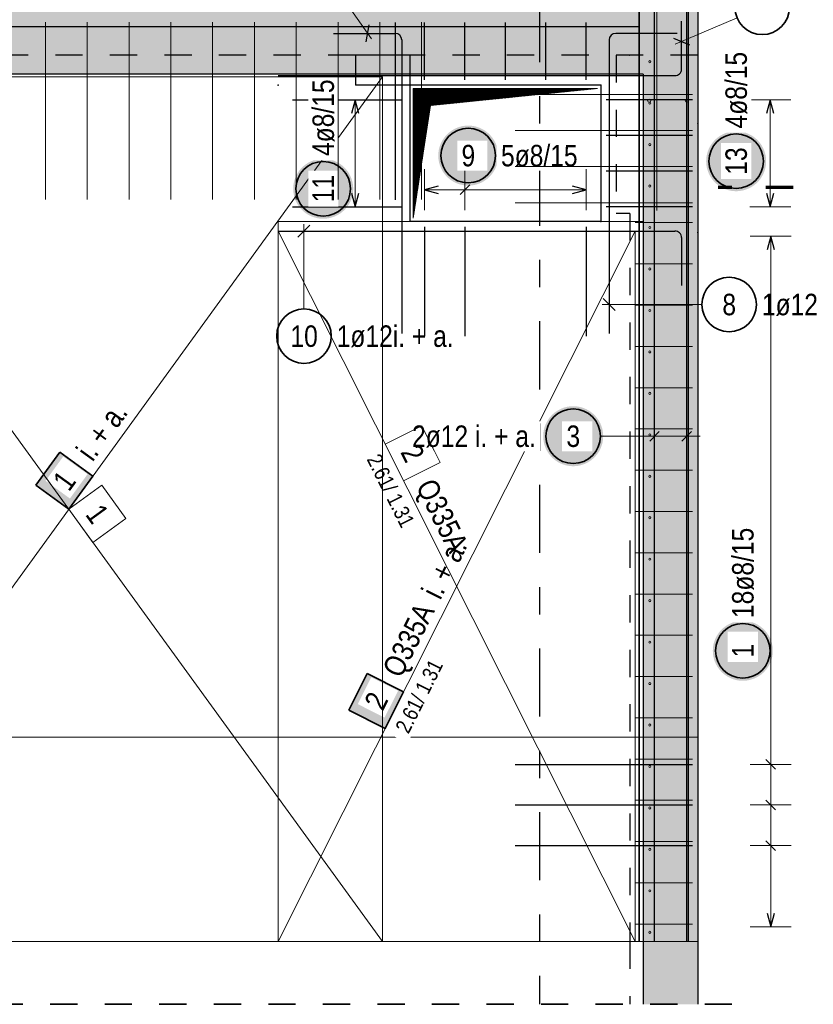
# Model space of a CAD drawing. Header units: millimetres. Extents: x -16 to 44.7, y 0 to 21.2.
# Tile 24 of 49: x 15 to 17.9, y 15.2 to 18.8. Entities that reach past the tile are written whole.
import ezdxf

# ---------------------------------------------------------------- set-up
doc = ezdxf.new("R2010")
doc.units = ezdxf.units.MM
doc.linetypes.add('DASHDOTX2', pattern=[2, 1, -0.5, 0, -0.5])
doc.linetypes.add('HIDDEN', pattern=[0.375, 0.25, -0.125])
doc.layers.add('nplo Bewehrung', color=7, linetype='Continuous', lineweight=20)
doc.styles.add('Arial Narrow', font='ARIALN.TTF')
doc.linetypes.add('STRAKON_Linetype_13', pattern='A,15,[130,ltypeshp.shx,S=1.875,R=-30,X=0,Y=0],-1.875,[130,ltypeshp.shx,S=1.875,R=-30,X=0,Y=0]', length=16.875)

msp = doc.modelspace()

# ---------------------------------------------------------------- hatches: boundary and pattern name
at = {"lineweight": 13, "true_color": 0xd7ffd7}
for points in [[(17.46161, 18.591074), (17.46161, 18.841074), (7.607791, 18.841074), (7.607791, 18.661074), (8.191236, 18.661074), (8.191236, 18.591074)], [(17.26161, 15.41108), (17.46161, 15.41108), (17.46161, 18.591074), (17.26161, 18.591074)], [(17.26161, 15.18108), (17.46161, 15.18108), (17.46161, 15.41108), (17.26161, 15.41108)]]:
    msp.add_hatch(color=254, dxfattribs=at).paths.add_polyline_path(points)
at = {"lineweight": 13}
h = msp.add_hatch(dxfattribs=at)
h.set_pattern_fill('Mau', color=6, scale=0.01, angle=45, style=0, pattern_type=2)
h.set_pattern_definition([(45, (0, 0), (-0.00183847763, 0.00183847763), [])])
h.paths.add_polyline_path([(16.418127, 18.06358), (16.480627, 18.47608), (17.093127, 18.53858), (16.418127, 18.53858)])
at = {"lineweight": 25, "true_color": 0xffffff}
for points in [[(16.729688, 18.292818), (16.729621, 18.296657), (16.72942, 18.300491), (16.729085, 18.304316), (16.728617, 18.308127), (16.728017, 18.311919), (16.727284, 18.315688), (16.72642, 18.319429), (16.725427, 18.323138), (16.724304, 18.326809), (16.723054, 18.33044), (16.721678, 18.334024), (16.720178, 18.337559), (16.718555, 18.341038), (16.716812, 18.344459), (16.714951, 18.347818), (16.712973, 18.351109), (16.710882, 18.354329), (16.70868, 18.357474), (16.706369, 18.36054), (16.703953, 18.363524), (16.701434, 18.366422), (16.698815, 18.36923), (16.6961, 18.371945), (16.693292, 18.374564), (16.690395, 18.377082), (16.687411, 18.379499), (16.684344, 18.381809), (16.681199, 18.384012), (16.677979, 18.386103), (16.674688, 18.38808), (16.67133, 18.389942), (16.667909, 18.391685), (16.664429, 18.393308), (16.660895, 18.394808), (16.65731, 18.396184), (16.65368, 18.397434), (16.650008, 18.398556), (16.646299, 18.39955), (16.642558, 18.400414), (16.638789, 18.401146), (16.634997, 18.401747), (16.631186, 18.402215), (16.627361, 18.40255), (16.623527, 18.402751), (16.619688, 18.402818), (16.615849, 18.402751), (16.612015, 18.40255), (16.60819, 18.402215), (16.604379, 18.401747), (16.600587, 18.401146), (16.596818, 18.400414), (16.593076, 18.39955), (16.589368, 18.398556), (16.585696, 18.397434), (16.582066, 18.396184), (16.578481, 18.394808), (16.574947, 18.393308), (16.571467, 18.391685), (16.568046, 18.389942), (16.564688, 18.38808), (16.561397, 18.386103), (16.558177, 18.384012), (16.555031, 18.381809), (16.551965, 18.379499), (16.548981, 18.377082), (16.546084, 18.374564), (16.543275, 18.371945), (16.54056, 18.36923), (16.537942, 18.366422), (16.535423, 18.363524), (16.533007, 18.36054), (16.530696, 18.357474), (16.528494, 18.354329), (16.526403, 18.351109), (16.524425, 18.347818), (16.522564, 18.344459), (16.520821, 18.341038), (16.519198, 18.337559), (16.517698, 18.334024), (16.516322, 18.33044), (16.515072, 18.326809), (16.513949, 18.323138), (16.512955, 18.319429), (16.512092, 18.315688), (16.511359, 18.311919), (16.510758, 18.308127), (16.51029, 18.304316), (16.509956, 18.300491), (16.509755, 18.296657), (16.509688, 18.292818), (16.509755, 18.288979), (16.509956, 18.285144), (16.51029, 18.281319), (16.510758, 18.277509), (16.511359, 18.273716), (16.512092, 18.269947), (16.512955, 18.266206), (16.513949, 18.262498), (16.515072, 18.258826), (16.516322, 18.255195), (16.517698, 18.251611), (16.519198, 18.248077), (16.520821, 18.244597), (16.522564, 18.241176), (16.524425, 18.237818), (16.526403, 18.234526), (16.528494, 18.231306), (16.530696, 18.228161), (16.533007, 18.225095), (16.535423, 18.222111), (16.537942, 18.219213), (16.54056, 18.216405), (16.543275, 18.21369), (16.546084, 18.211072), (16.548981, 18.208553), (16.551965, 18.206136), (16.555031, 18.203826), (16.558177, 18.201623), (16.561397, 18.199532), (16.564688, 18.197555), (16.568046, 18.195693), (16.571467, 18.19395), (16.574947, 18.192328), (16.578481, 18.190827), (16.582066, 18.189451), (16.585696, 18.188201), (16.589368, 18.187079), (16.593076, 18.186085), (16.596818, 18.185221), (16.600587, 18.184489), (16.604379, 18.183888), (16.60819, 18.18342), (16.612015, 18.183086), (16.615849, 18.182885), (16.619688, 18.182818), (16.623527, 18.182885), (16.627361, 18.183086), (16.631186, 18.18342), (16.634997, 18.183888), (16.638789, 18.184489), (16.642558, 18.185221), (16.646299, 18.186085), (16.650008, 18.187079), (16.65368, 18.188201), (16.65731, 18.189451), (16.660895, 18.190827), (16.664429, 18.192328), (16.667909, 18.19395), (16.67133, 18.195693), (16.674688, 18.197555), (16.677979, 18.199532), (16.681199, 18.201623), (16.684344, 18.203826), (16.687411, 18.206136), (16.690395, 18.208553), (16.693292, 18.211072), (16.6961, 18.21369), (16.698815, 18.216405), (16.701434, 18.219213), (16.703953, 18.222111), (16.706369, 18.225095), (16.70868, 18.228161), (16.710882, 18.231306), (16.712973, 18.234526), (16.714951, 18.237818), (16.716812, 18.241176), (16.718555, 18.244597), (16.720178, 18.248077), (16.721678, 18.251611), (16.723054, 18.255195), (16.724304, 18.258826), (16.725427, 18.262498), (16.72642, 18.266206), (16.727284, 18.269947), (16.728017, 18.273716), (16.728617, 18.277509), (16.729085, 18.281319), (16.72942, 18.285144)], [(17.711999, 18.272288), (17.711932, 18.276127), (17.711731, 18.279962), (17.711397, 18.283787), (17.710929, 18.287597), (17.710328, 18.29139), (17.709595, 18.295159), (17.708732, 18.2989), (17.707738, 18.302609), (17.706615, 18.30628), (17.705365, 18.309911), (17.703989, 18.313495), (17.702489, 18.317029), (17.700867, 18.320509), (17.699123, 18.32393), (17.697262, 18.327288), (17.695285, 18.33058), (17.693193, 18.3338), (17.690991, 18.336945), (17.68868, 18.340011), (17.686264, 18.342995), (17.683745, 18.345893), (17.681127, 18.348701), (17.678412, 18.351416), (17.675604, 18.354034), (17.672706, 18.356553), (17.669722, 18.35897), (17.666656, 18.36128), (17.66351, 18.363483), (17.66029, 18.365574), (17.656999, 18.367551), (17.653641, 18.369413), (17.65022, 18.371156), (17.64674, 18.372778), (17.643206, 18.374279), (17.639621, 18.375655), (17.635991, 18.376905), (17.632319, 18.378027), (17.628611, 18.379021), (17.62487, 18.379885), (17.621101, 18.380617), (17.617308, 18.381218), (17.613497, 18.381686), (17.609672, 18.38202), (17.605838, 18.382221), (17.601999, 18.382288), (17.59816, 18.382221), (17.594326, 18.38202), (17.590501, 18.381686), (17.58669, 18.381218), (17.582898, 18.380617), (17.579129, 18.379885), (17.575388, 18.379021), (17.571679, 18.378027), (17.568007, 18.376905), (17.564377, 18.375655), (17.560793, 18.374279), (17.557258, 18.372778), (17.553778, 18.371156), (17.550357, 18.369413), (17.546999, 18.367551), (17.543708, 18.365574), (17.540488, 18.363483), (17.537343, 18.36128), (17.534276, 18.35897), (17.531293, 18.356553), (17.528395, 18.354034), (17.525587, 18.351416), (17.522872, 18.348701), (17.520253, 18.345893), (17.517734, 18.342995), (17.515318, 18.340011), (17.513007, 18.336945), (17.510805, 18.3338), (17.508714, 18.33058), (17.506736, 18.327288), (17.504875, 18.32393), (17.503132, 18.320509), (17.501509, 18.317029), (17.500009, 18.313495), (17.498633, 18.309911), (17.497383, 18.30628), (17.49626, 18.302609), (17.495267, 18.2989), (17.494403, 18.295159), (17.49367, 18.29139), (17.49307, 18.287597), (17.492602, 18.283787), (17.492267, 18.279962), (17.492066, 18.276127), (17.491999, 18.272288), (17.492066, 18.268449), (17.492267, 18.264615), (17.492602, 18.26079), (17.49307, 18.256979), (17.49367, 18.253187), (17.494403, 18.249418), (17.495267, 18.245677), (17.49626, 18.241968), (17.497383, 18.238297), (17.498633, 18.234666), (17.500009, 18.231082), (17.501509, 18.227547), (17.503132, 18.224068), (17.504875, 18.220647), (17.506736, 18.217288), (17.508714, 18.213997), (17.510805, 18.210777), (17.513007, 18.207632), (17.515318, 18.204566), (17.517734, 18.201582), (17.520253, 18.198684), (17.522872, 18.195876), (17.525587, 18.193161), (17.528395, 18.190542), (17.531293, 18.188024), (17.534276, 18.185607), (17.537343, 18.183297), (17.540488, 18.181094), (17.543708, 18.179003), (17.546999, 18.177026), (17.550357, 18.175164), (17.553778, 18.173421), (17.557258, 18.171798), (17.560793, 18.170298), (17.564377, 18.168922), (17.568007, 18.167672), (17.571679, 18.16655), (17.575388, 18.165556), (17.579129, 18.164692), (17.582898, 18.16396), (17.58669, 18.163359), (17.590501, 18.162891), (17.594326, 18.162556), (17.59816, 18.162355), (17.601999, 18.162288), (17.605838, 18.162355), (17.609672, 18.162556), (17.613497, 18.162891), (17.617308, 18.163359), (17.621101, 18.16396), (17.62487, 18.164692), (17.628611, 18.165556), (17.632319, 18.16655), (17.635991, 18.167672), (17.639621, 18.168922), (17.643206, 18.170298), (17.64674, 18.171798), (17.65022, 18.173421), (17.653641, 18.175164), (17.656999, 18.177026), (17.66029, 18.179003), (17.66351, 18.181094), (17.666656, 18.183297), (17.669722, 18.185607), (17.672706, 18.188024), (17.675604, 18.190542), (17.678412, 18.193161), (17.681127, 18.195876), (17.683745, 18.198684), (17.686264, 18.201582), (17.68868, 18.204566), (17.690991, 18.207632), (17.693193, 18.210777), (17.695285, 18.213997), (17.697262, 18.217288), (17.699123, 18.220647), (17.700867, 18.224068), (17.702489, 18.227547), (17.703989, 18.231082), (17.705365, 18.234666), (17.706615, 18.238297), (17.707738, 18.241968), (17.708732, 18.245677), (17.709595, 18.249418), (17.710328, 18.253187), (17.710929, 18.256979), (17.711397, 18.26079), (17.711731, 18.264615)], [(16.197849, 18.171275), (16.197782, 18.175114), (16.197581, 18.178948), (16.197247, 18.182773), (16.196779, 18.186584), (16.196178, 18.190376), (16.195445, 18.194145), (16.194582, 18.197886), (16.193588, 18.201595), (16.192465, 18.205267), (16.191215, 18.208897), (16.189839, 18.212482), (16.188339, 18.216016), (16.186717, 18.219496), (16.184973, 18.222917), (16.183112, 18.226275), (16.181135, 18.229566), (16.179043, 18.232786), (16.176841, 18.235931), (16.17453, 18.238998), (16.172114, 18.241982), (16.169595, 18.244879), (16.166977, 18.247687), (16.164262, 18.250402), (16.161454, 18.253021), (16.158556, 18.25554), (16.155572, 18.257956), (16.152506, 18.260267), (16.14936, 18.262469), (16.14614, 18.26456), (16.142849, 18.266538), (16.139491, 18.268399), (16.13607, 18.270142), (16.13259, 18.271765), (16.129056, 18.273265), (16.125471, 18.274641), (16.121841, 18.275891), (16.118169, 18.277014), (16.114461, 18.278008), (16.110719, 18.278871), (16.106951, 18.279604), (16.103158, 18.280204), (16.099347, 18.280672), (16.095522, 18.281007), (16.091688, 18.281208), (16.087849, 18.281275), (16.08401, 18.281208), (16.080176, 18.281007), (16.076351, 18.280672), (16.07254, 18.280204), (16.068748, 18.279604), (16.064979, 18.278871), (16.061238, 18.278008), (16.057529, 18.277014), (16.053857, 18.275891), (16.050227, 18.274641), (16.046642, 18.273265), (16.043108, 18.271765), (16.039628, 18.270142), (16.036207, 18.268399), (16.032849, 18.266538), (16.029558, 18.26456), (16.026338, 18.262469), (16.023193, 18.260267), (16.020126, 18.257956), (16.017143, 18.25554), (16.014245, 18.253021), (16.011437, 18.250402), (16.008722, 18.247687), (16.006103, 18.244879), (16.003584, 18.241982), (16.001168, 18.238998), (15.998857, 18.235931), (15.996655, 18.232786), (15.994564, 18.229566), (15.992586, 18.226275), (15.990725, 18.222917), (15.988982, 18.219496), (15.987359, 18.216016), (15.985859, 18.212482), (15.984483, 18.208897), (15.983233, 18.205267), (15.98211, 18.201595), (15.981117, 18.197886), (15.980253, 18.194145), (15.97952, 18.190376), (15.97892, 18.186584), (15.978452, 18.182773), (15.978117, 18.178948), (15.977916, 18.175114), (15.977849, 18.171275), (15.977916, 18.167436), (15.978117, 18.163602), (15.978452, 18.159777), (15.97892, 18.155966), (15.97952, 18.152174), (15.980253, 18.148405), (15.981117, 18.144664), (15.98211, 18.140955), (15.983233, 18.137283), (15.984483, 18.133653), (15.985859, 18.130068), (15.987359, 18.126534), (15.988982, 18.123054), (15.990725, 18.119633), (15.992586, 18.116275), (15.994564, 18.112984), (15.996655, 18.109764), (15.998857, 18.106619), (16.001168, 18.103552), (16.003584, 18.100568), (16.006103, 18.097671), (16.008722, 18.094863), (16.011437, 18.092148), (16.014245, 18.089529), (16.017143, 18.08701), (16.020126, 18.084594), (16.023193, 18.082283), (16.026338, 18.080081), (16.029558, 18.07799), (16.032849, 18.076012), (16.036207, 18.074151), (16.039628, 18.072408), (16.043108, 18.070785), (16.046642, 18.069285), (16.050227, 18.067909), (16.053857, 18.066659), (16.057529, 18.065536), (16.061238, 18.064542), (16.064979, 18.063679), (16.068748, 18.062946), (16.07254, 18.062345), (16.076351, 18.061878), (16.080176, 18.061543), (16.08401, 18.061342), (16.087849, 18.061275), (16.091688, 18.061342), (16.095522, 18.061543), (16.099347, 18.061878), (16.103158, 18.062345), (16.106951, 18.062946), (16.110719, 18.063679), (16.114461, 18.064542), (16.118169, 18.065536), (16.121841, 18.066659), (16.125471, 18.067909), (16.129056, 18.069285), (16.13259, 18.070785), (16.13607, 18.072408), (16.139491, 18.074151), (16.142849, 18.076012), (16.14614, 18.07799), (16.14936, 18.080081), (16.152506, 18.082283), (16.155572, 18.084594), (16.158556, 18.08701), (16.161454, 18.089529), (16.164262, 18.092148), (16.166977, 18.094863), (16.169595, 18.097671), (16.172114, 18.100568), (16.17453, 18.103552), (16.176841, 18.106619), (16.179043, 18.109764), (16.181135, 18.112984), (16.183112, 18.116275), (16.184973, 18.119633), (16.186717, 18.123054), (16.188339, 18.126534), (16.189839, 18.130068), (16.191215, 18.133653), (16.192465, 18.137283), (16.193588, 18.140955), (16.194582, 18.144664), (16.195445, 18.148405), (16.196178, 18.152174), (16.196779, 18.155966), (16.197247, 18.159777), (16.197581, 18.163602)], [(17.114437, 17.264004), (17.11437, 17.267843), (17.114169, 17.271677), (17.113834, 17.275502), (17.113366, 17.279313), (17.112765, 17.283105), (17.112033, 17.286874), (17.111169, 17.290615), (17.110175, 17.294324), (17.109053, 17.297996), (17.107803, 17.301626), (17.106427, 17.30521), (17.104927, 17.308745), (17.103304, 17.312224), (17.101561, 17.315646), (17.099699, 17.319004), (17.097722, 17.322295), (17.095631, 17.325515), (17.093428, 17.32866), (17.091118, 17.331726), (17.088701, 17.33471), (17.086183, 17.337608), (17.083564, 17.340416), (17.080849, 17.343131), (17.078041, 17.34575), (17.075143, 17.348269), (17.072159, 17.350685), (17.069093, 17.352996), (17.065948, 17.355198), (17.062728, 17.357289), (17.059437, 17.359266), (17.056078, 17.361128), (17.052657, 17.362871), (17.049178, 17.364494), (17.045643, 17.365994), (17.042059, 17.36737), (17.038428, 17.36862), (17.034757, 17.369742), (17.031048, 17.370736), (17.027307, 17.3716), (17.023538, 17.372333), (17.019746, 17.372933), (17.015935, 17.373401), (17.01211, 17.373736), (17.008276, 17.373937), (17.004437, 17.374004), (17.000598, 17.373937), (16.996763, 17.373736), (16.992938, 17.373401), (16.989128, 17.372933), (16.985335, 17.372333), (16.981566, 17.3716), (16.977825, 17.370736), (16.974116, 17.369742), (16.970445, 17.36862), (16.966814, 17.36737), (16.96323, 17.365994), (16.959696, 17.364494), (16.956216, 17.362871), (16.952795, 17.361128), (16.949437, 17.359266), (16.946145, 17.357289), (16.942925, 17.355198), (16.93978, 17.352996), (16.936714, 17.350685), (16.93373, 17.348269), (16.930832, 17.34575), (16.928024, 17.343131), (16.925309, 17.340416), (16.922691, 17.337608), (16.920172, 17.33471), (16.917755, 17.331726), (16.915445, 17.32866), (16.913242, 17.325515), (16.911151, 17.322295), (16.909174, 17.319004), (16.907312, 17.315646), (16.905569, 17.312224), (16.903947, 17.308745), (16.902446, 17.30521), (16.90107, 17.301626), (16.89982, 17.297996), (16.898698, 17.294324), (16.897704, 17.290615), (16.89684, 17.286874), (16.896108, 17.283105), (16.895507, 17.279313), (16.895039, 17.275502), (16.894705, 17.271677), (16.894504, 17.267843), (16.894437, 17.264004), (16.894504, 17.260165), (16.894705, 17.25633), (16.895039, 17.252506), (16.895507, 17.248695), (16.896108, 17.244902), (16.89684, 17.241133), (16.897704, 17.237392), (16.898698, 17.233684), (16.89982, 17.230012), (16.90107, 17.226381), (16.902446, 17.222797), (16.903947, 17.219263), (16.905569, 17.215783), (16.907312, 17.212362), (16.909174, 17.209004), (16.911151, 17.205713), (16.913242, 17.202492), (16.915445, 17.199347), (16.917755, 17.196281), (16.920172, 17.193297), (16.922691, 17.190399), (16.925309, 17.187591), (16.928024, 17.184876), (16.930832, 17.182258), (16.93373, 17.179739), (16.936714, 17.177322), (16.93978, 17.175012), (16.942925, 17.17281), (16.946145, 17.170718), (16.949437, 17.168741), (16.952795, 17.166879), (16.956216, 17.165136), (16.959696, 17.163514), (16.96323, 17.162013), (16.966814, 17.160637), (16.970445, 17.159387), (16.974116, 17.158265), (16.977825, 17.157271), (16.981566, 17.156407), (16.985335, 17.155675), (16.989128, 17.155074), (16.992938, 17.154606), (16.996763, 17.154272), (17.000598, 17.154071), (17.004437, 17.154004), (17.008276, 17.154071), (17.01211, 17.154272), (17.015935, 17.154606), (17.019746, 17.155074), (17.023538, 17.155675), (17.027307, 17.156407), (17.031048, 17.157271), (17.034757, 17.158265), (17.038428, 17.159387), (17.042059, 17.160637), (17.045643, 17.162013), (17.049178, 17.163514), (17.052657, 17.165136), (17.056078, 17.166879), (17.059437, 17.168741), (17.062728, 17.170718), (17.065948, 17.17281), (17.069093, 17.175012), (17.072159, 17.177322), (17.075143, 17.179739), (17.078041, 17.182258), (17.080849, 17.184876), (17.083564, 17.187591), (17.086183, 17.190399), (17.088701, 17.193297), (17.091118, 17.196281), (17.093428, 17.199347), (17.095631, 17.202492), (17.097722, 17.205713), (17.099699, 17.209004), (17.101561, 17.212362), (17.103304, 17.215783), (17.104927, 17.219263), (17.106427, 17.222797), (17.107803, 17.226381), (17.109053, 17.230012), (17.110175, 17.233684), (17.111169, 17.237392), (17.112033, 17.241133), (17.112765, 17.244902), (17.113366, 17.248695), (17.113834, 17.252506), (17.114169, 17.25633)], [(17.73644, 16.477298), (17.736373, 16.481137), (17.736172, 16.484971), (17.735837, 16.488796), (17.735369, 16.492607), (17.734769, 16.496399), (17.734036, 16.500168), (17.733172, 16.50391), (17.732179, 16.507618), (17.731056, 16.51129), (17.729806, 16.51492), (17.72843, 16.518505), (17.72693, 16.522039), (17.725307, 16.525519), (17.723564, 16.52894), (17.721703, 16.532298), (17.719725, 16.535589), (17.717634, 16.538809), (17.715432, 16.541955), (17.713121, 16.545021), (17.710705, 16.548005), (17.708186, 16.550902), (17.705567, 16.553711), (17.702852, 16.556426), (17.700044, 16.559044), (17.697146, 16.561563), (17.694163, 16.563979), (17.691096, 16.56629), (17.687951, 16.568492), (17.684731, 16.570583), (17.68144, 16.572561), (17.678082, 16.574422), (17.674661, 16.576165), (17.671181, 16.577788), (17.667647, 16.579288), (17.664062, 16.580664), (17.660432, 16.581914), (17.65676, 16.583037), (17.653051, 16.584031), (17.64931, 16.584894), (17.645541, 16.585627), (17.641749, 16.586228), (17.637938, 16.586696), (17.634113, 16.58703), (17.630279, 16.587231), (17.62644, 16.587298), (17.622601, 16.587231), (17.618767, 16.58703), (17.614942, 16.586696), (17.611131, 16.586228), (17.607339, 16.585627), (17.60357, 16.584894), (17.599828, 16.584031), (17.59612, 16.583037), (17.592448, 16.581914), (17.588818, 16.580664), (17.585233, 16.579288), (17.581699, 16.577788), (17.578219, 16.576165), (17.574798, 16.574422), (17.57144, 16.572561), (17.568149, 16.570583), (17.564929, 16.568492), (17.561783, 16.56629), (17.558717, 16.563979), (17.555733, 16.561563), (17.552835, 16.559044), (17.550027, 16.556426), (17.547312, 16.553711), (17.544694, 16.550902), (17.542175, 16.548005), (17.539759, 16.545021), (17.537448, 16.541955), (17.535246, 16.538809), (17.533155, 16.535589), (17.531177, 16.532298), (17.529316, 16.52894), (17.527572, 16.525519), (17.52595, 16.522039), (17.52445, 16.518505), (17.523074, 16.51492), (17.521824, 16.51129), (17.520701, 16.507618), (17.519707, 16.50391), (17.518844, 16.500168), (17.518111, 16.496399), (17.51751, 16.492607), (17.517042, 16.488796), (17.516708, 16.484971), (17.516507, 16.481137), (17.51644, 16.477298), (17.516507, 16.473459), (17.516708, 16.469625), (17.517042, 16.4658), (17.51751, 16.461989), (17.518111, 16.458197), (17.518844, 16.454428), (17.519707, 16.450687), (17.520701, 16.446978), (17.521824, 16.443306), (17.523074, 16.439676), (17.52445, 16.436091), (17.52595, 16.432557), (17.527572, 16.429077), (17.529316, 16.425656), (17.531177, 16.422298), (17.533155, 16.419007), (17.535246, 16.415787), (17.537448, 16.412642), (17.539759, 16.409575), (17.542175, 16.406591), (17.544694, 16.403694), (17.547312, 16.400886), (17.550027, 16.398171), (17.552835, 16.395552), (17.555733, 16.393033), (17.558717, 16.390617), (17.561783, 16.388306), (17.564929, 16.386104), (17.568149, 16.384013), (17.57144, 16.382035), (17.574798, 16.380174), (17.578219, 16.378431), (17.581699, 16.376808), (17.585233, 16.375308), (17.588818, 16.373932), (17.592448, 16.372682), (17.59612, 16.371559), (17.599828, 16.370566), (17.60357, 16.369702), (17.607339, 16.368969), (17.611131, 16.368369), (17.614942, 16.367901), (17.618767, 16.367566), (17.622601, 16.367365), (17.62644, 16.367298), (17.630279, 16.367365), (17.634113, 16.367566), (17.637938, 16.367901), (17.641749, 16.368369), (17.645541, 16.368969), (17.64931, 16.369702), (17.653051, 16.370566), (17.65676, 16.371559), (17.660432, 16.372682), (17.664062, 16.373932), (17.667647, 16.375308), (17.671181, 16.376808), (17.674661, 16.378431), (17.678082, 16.380174), (17.68144, 16.382035), (17.684731, 16.384013), (17.687951, 16.386104), (17.691096, 16.388306), (17.694163, 16.390617), (17.697146, 16.393033), (17.700044, 16.395552), (17.702852, 16.398171), (17.705567, 16.400886), (17.708186, 16.403694), (17.710705, 16.406591), (17.713121, 16.409575), (17.715432, 16.412642), (17.717634, 16.415787), (17.719725, 16.419007), (17.721703, 16.422298), (17.723564, 16.425656), (17.725307, 16.429077), (17.72693, 16.432557), (17.72843, 16.436091), (17.729806, 16.439676), (17.731056, 16.443306), (17.732179, 16.446978), (17.733172, 16.450687), (17.734036, 16.454428), (17.734769, 16.458197), (17.735369, 16.461989), (17.735837, 16.4658), (17.736172, 16.469625)]]:
    msp.add_hatch(color=7, dxfattribs=at).paths.add_polyline_path(points)
at = {"lineweight": 35, "true_color": 0xffffff}
msp.add_hatch(color=7, dxfattribs=at).paths.add_polyline_path([(15.12155, 17.205577), (15.033461, 17.084167), (15.154871, 16.996078), (15.24296, 17.117488)])
at = {"lineweight": 18, "true_color": 0xffffff}
msp.add_hatch(color=7, dxfattribs=at).paths.add_polyline_path([(16.248521, 16.39396), (16.181164, 16.259934), (16.31519, 16.192577), (16.382547, 16.326603)])

# ---------------------------------------------------------------- linework, layer by layer
at = {"color": 3, "linetype": 'DASHDOTX2', "lineweight": 25, "ltscale": 0.25}
msp.add_line((16.881236, 19.48579), (16.881236, 15.18108), dxfattribs=at)
at = {"color": 3, "linetype": 'Continuous', "lineweight": 25}
for p, q in [((17.30261, 15.41108), (17.30261, 19.31108)), ((17.420611, 15.41108), (17.420611, 19.31108)), ((17.46161, 18.841074), (17.46161, 18.591074)), ((16.351627, 18.781074), (16.351627, 18.131074)), ((16.459627, 18.57108), (16.459627, 18.781074)), ((16.607627, 18.57108), (16.607627, 18.781074)), ((16.755627, 18.57108), (16.755627, 18.781074)), ((16.903627, 18.57108), (16.903627, 18.781074)), ((17.051627, 18.57108), (17.051627, 18.781074)), ((17.40161, 18.610073), (17.40161, 18.786073)), ((12.834871, 18.766074), (17.244871, 18.766074)), ((16.125627, 18.741074), (16.351627, 18.741074)), ((16.24523, 18.710293), (16.256025, 18.771854)), ((17.386235, 18.741074), (17.160235, 18.741074)), ((16.375627, 18.717074), (16.375627, 17.641074)), ((17.136235, 18.717074), (17.136235, 17.641074)), ((17.372647, 18.722809), (17.430573, 18.699337)), ((16.405627, 18.661074), (16.205627, 18.661074)), ((16.205627, 18.661074), (16.205627, 18.55108)), ((16.405627, 18.661074), (16.405627, 18.55108)), ((17.26161, 18.591074), (17.26161, 15.41108)), ((17.46161, 18.591074), (17.46161, 15.41108)), ((16.405627, 18.55108), (16.205627, 18.55108)), ((17.105627, 18.55108), (16.405627, 18.55108)), ((16.405627, 18.55108), (16.405627, 18.05108)), ((17.105627, 18.55108), (17.105627, 18.05108)), ((15.975627, 18.49708), (16.375627, 18.49708)), ((16.2046, 18.49708), (16.191202, 18.44708)), ((16.217997, 18.44708), (16.2046, 18.49708)), ((17.44161, 18.497079), (17.125627, 18.497079)), ((17.726999, 18.497079), (17.713602, 18.447079)), ((17.740397, 18.447079), (17.726999, 18.497079)), ((17.44161, 18.366411), (17.125627, 18.366411)), ((17.44161, 18.235743), (17.125627, 18.235743)), ((16.509628, 18.180894), (16.459628, 18.167496)), ((16.459628, 18.167496), (16.509628, 18.154099)), ((16.58995, 18.149819), (16.625305, 18.185174)), ((17.051627, 18.167496), (17.001627, 18.180894)), ((17.001627, 18.154099), (17.051627, 18.167496)), ((16.191202, 18.155074), (16.2046, 18.105074)), ((16.2046, 18.105074), (16.217997, 18.155074)), ((17.713602, 18.155074), (17.726999, 18.105074)), ((17.726999, 18.105074), (17.740397, 18.155074)), ((15.975627, 18.105074), (16.375627, 18.105074)), ((17.44161, 18.105074), (17.125627, 18.105074)), ((17.105627, 18.051074), (16.405627, 18.051074)), ((15.922438, 18.016074), (17.37761, 18.01608)), ((16.03937, 18.038171), (15.995176, 17.993977)), ((16.459628, 18.031074), (16.459628, 17.631074)), ((16.607628, 18.031074), (16.607628, 17.631074)), ((17.051627, 18.031074), (17.051627, 17.631074)), ((17.40161, 17.99208), (17.40161, 17.81608)), ((17.728953, 17.997081), (17.715556, 17.947081)), ((17.742351, 17.947081), (17.728953, 17.997081)), ((17.114138, 17.768917), (17.158332, 17.724723)), ((17.320288, 17.281681), (17.284932, 17.246326)), ((17.438288, 17.281681), (17.402933, 17.246326)), ((17.746632, 16.043169), (17.711277, 16.078524)), ((16.79161, 16.060845), (17.44161, 16.060846)), ((17.746633, 15.894227), (17.711277, 15.929583)), ((16.79161, 15.911904), (17.44161, 15.911905)), ((17.746633, 15.745286), (17.711277, 15.780642)), ((16.79161, 15.762963), (17.44161, 15.762964)), ((17.715558, 15.515082), (17.728955, 15.465082)), ((17.728955, 15.465082), (17.742353, 15.515082)), ((17.26161, 15.41108), (17.26161, 15.18108)), ((17.46161, 15.41108), (17.46161, 15.18108))]:
    msp.add_line(p, q, dxfattribs=at)
at = {"color": 5, "linetype": 'Continuous', "lineweight": 18}
for p, q in [((15.900473, 19.240131), (16.264986, 18.720609)), ((17.60543, 18.797346), (17.378588, 18.701328)), ((16.2796, 18.49708), (16.1296, 18.49708)), ((16.2046, 18.49708), (16.2046, 18.105074)), ((17.801999, 18.497079), (17.651999, 18.497079)), ((17.726999, 18.105074), (17.726999, 18.497079)), ((16.459628, 18.242496), (16.459628, 18.092496)), ((16.607628, 18.092496), (16.607628, 18.242496)), ((17.051627, 18.092496), (17.051627, 18.242496)), ((17.051627, 18.167496), (16.459628, 18.167496)), ((16.1296, 18.105074), (16.2796, 18.105074)), ((17.651999, 18.105074), (17.801999, 18.105074)), ((16.017274, 17.730855), (16.017272, 18.041074)), ((17.803953, 17.997081), (17.653953, 17.997081)), ((17.728953, 17.997081), (17.728955, 15.465082)), ((17.476235, 17.74682), (17.111235, 17.74682)), ((17.30261, 17.339004), (17.30261, 17.189004)), ((17.420611, 17.339004), (17.420611, 17.189004)), ((17.104437, 17.264004), (17.25261, 17.264004)), ((17.25261, 17.264004), (17.470611, 17.264004)), ((17.803955, 16.060846), (17.653955, 16.060846)), ((17.803955, 15.911905), (17.653955, 15.911905)), ((17.803955, 15.762964), (17.653955, 15.762964)), ((17.653955, 15.465082), (17.803955, 15.465082))]:
    msp.add_line(p, q, dxfattribs=at)
at = {"color": 3, "linetype": 'HIDDEN', "lineweight": 25, "ltscale": 0.25}
for p, q in [((16.205627, 18.661074), (12.777864, 18.661074)), ((17.46161, 18.661074), (16.405627, 18.661074)), ((17.16161, 18.661074), (17.16161, 18.081074)), ((17.21161, 18.081074), (17.16161, 18.081074)), ((17.21161, 18.081074), (17.21161, 15.41108)), ((17.21161, 15.41108), (17.21161, 15.18108))]:
    msp.add_line(p, q, dxfattribs=at)
at = {"color": 7, "linetype": 'Continuous', "lineweight": 18}
for p, q in [((16.30487, 18.581076), (14.004871, 18.581076)), ((14.004871, 15.41108), (16.30487, 18.581076)), ((16.30487, 15.41108), (16.30487, 18.581076)), ((17.231611, 18.016073), (15.922439, 18.016067)), ((17.231611, 18.016073), (15.922439, 15.411078)), ((15.922439, 18.016067), (15.922439, 15.411078)), ((17.231611, 15.411078), (17.231611, 18.016073)), ((14.004871, 15.41108), (16.30487, 15.41108)), ((15.922439, 15.411078), (17.231611, 15.411078)), ((15.922439, 15.411078), (15.922439, 15.411078))]:
    msp.add_line(p, q, dxfattribs=at)
at = {"color": 6, "linetype": 'Continuous', "lineweight": 13}
for p, q in [((16.418127, 18.06358), (16.418127, 18.53858)), ((16.418127, 18.53858), (17.093127, 18.53858)), ((16.480627, 18.47608), (17.093127, 18.53858)), ((16.418127, 18.06358), (16.480627, 18.47608))]:
    msp.add_line(p, q, dxfattribs=at)
at = {"color": 1, "linetype": 'DASHDOTX2', "lineweight": 70, "ltscale": 0.25}
msp.add_line((18.185962, 18.175444), (17.535962, 18.175444), dxfattribs=at)
at = {"color": 9, "linetype": 'Continuous', "lineweight": 0}
for p, q in [((16.405627, 18.051074), (15.922438, 18.051074)), ((15.922438, 18.051074), (15.922438, 15.411078)), ((17.105627, 18.05108), (17.26161, 18.05108)), ((17.231611, 18.016073), (15.922439, 18.016067)), ((15.922439, 18.016067), (15.922439, 15.411078)), ((17.231611, 15.411078), (17.231611, 18.016073)), ((16.31519, 17.234571), (16.382547, 17.100544)), ((16.382547, 17.100544), (16.516573, 17.167901)), ((15.364369, 16.962758), (15.27628, 17.084167)), ((15.154871, 16.996078), (15.24296, 16.874669)), ((15.24296, 16.874669), (15.364369, 16.962758)), ((7.991236, 16.161072), (17.461609, 16.16108)), ((14.004871, 15.41108), (16.30487, 15.41108)), ((15.922439, 15.411078), (17.231611, 15.411078)), ((15.922439, 15.411078), (15.922439, 15.411078))]:
    msp.add_line(p, q, dxfattribs=at)
at = {"color": 2, "linetype": 'Continuous', "lineweight": 35}
for p, q in [((15.12155, 17.205577), (15.033461, 17.084167)), ((15.24296, 17.117488), (15.12155, 17.205577)), ((15.154871, 16.996078), (15.24296, 17.117488)), ((15.033461, 17.084167), (15.154871, 16.996078)), ((16.248521, 16.39396), (16.181164, 16.259934)), ((16.382547, 16.326603), (16.248521, 16.39396)), ((16.31519, 16.192577), (16.382547, 16.326603)), ((16.181164, 16.259934), (16.31519, 16.192577))]:
    msp.add_line(p, q, dxfattribs=at)
at = {"color": 6, "linetype": 'STRAKON_Linetype_13', "lineweight": 13, "ltscale": 0.01}
msp.add_line((7.991236, 15.411072), (17.46161, 15.41108), dxfattribs=at)
at = {"color": 2, "linetype": 'HIDDEN', "lineweight": 35, "ltscale": 0.25}
msp.add_line((17.58661, 15.18108), (7.866312, 15.18108), dxfattribs=at)
at = {"color": 2, "linetype": 'Continuous', "lineweight": 35}
for centre in [(17.69752, 18.836326), (16.619688, 18.292818), (17.601999, 18.272288), (16.087849, 18.171275), (17.576235, 17.74682), (16.017274, 17.630855), (17.004437, 17.264004), (17.62644, 16.477298)]:
    msp.add_circle(centre, 0.1, dxfattribs=at)
at = {"color": 9, "linetype": 'Continuous', "lineweight": 0}
for centre in [(17.21161, 18.661074), (15.922438, 18.55108), (17.106235, 18.55108), (17.26161, 18.551074), (17.26161, 18.41108), (17.461611, 18.41108), (17.106235, 18.05108), (17.46161, 18.01108), (17.461611, 15.41108)]:
    msp.add_circle(centre, 0.00111, dxfattribs=at)
at = {"color": 3, "linetype": 'Continuous', "lineweight": 25}
for centre, start, end in [((16.351627, 18.717074), 0, 90), ((17.160235, 18.717074), 90, 180), ((17.37761, 18.610073), 269.999742, 0), ((17.37761, 17.99208), 360, 90.000258)]:
    msp.add_arc(centre, 0.024, start, end, dxfattribs=at)
at = {"layer": 'nplo Bewehrung', "color": 9, "linetype": 'Continuous', "lineweight": 0}
for p, q in [((17.24561, 15.41108), (17.24561, 19.31108)), ((17.247255, 15.41108), (17.247255, 19.31108)), ((17.24761, 15.41108), (17.24761, 19.31108)), ((17.42561, 15.41108), (17.42561, 19.31108)), ((17.42561, 15.41108), (17.42561, 19.31108)), ((17.42761, 15.41108), (17.42761, 19.31108)), ((17.31061, 18.091074), (17.31061, 19.191074)), ((15.069518, 18.131518), (15.069518, 18.781518)), ((15.222749, 18.131518), (15.222749, 18.781518)), ((15.375979, 18.131518), (15.375979, 18.781518)), ((15.52921, 18.131518), (15.52921, 18.781518)), ((15.68244, 18.131518), (15.68244, 18.781518)), ((15.835671, 18.131518), (15.835671, 18.781518)), ((15.988902, 18.131518), (15.988902, 18.781518)), ((16.295363, 18.131518), (16.295363, 18.781518)), ((16.448593, 18.131518), (16.448593, 18.781518)), ((16.79161, 18.517073), (17.44161, 18.517073)), ((16.79161, 18.384742), (17.44161, 18.384742)), ((16.79161, 18.12008), (17.44161, 18.12008)), ((17.23161, 18.047072), (17.44161, 18.047072)), ((17.23161, 17.895778), (17.44161, 17.895778)), ((17.23161, 17.744485), (17.44161, 17.744485)), ((17.23161, 17.593191), (17.44161, 17.593191)), ((17.23161, 17.441897), (17.44161, 17.441897)), ((17.23161, 17.290604), (17.44161, 17.290604)), ((17.23161, 17.13931), (17.44161, 17.13931)), ((17.23161, 16.988016), (17.44161, 16.988016)), ((17.23161, 16.836723), (17.44161, 16.836723)), ((17.23161, 16.685429), (17.44161, 16.685429)), ((17.23161, 16.534135), (17.44161, 16.534135)), ((17.23161, 16.382842), (17.44161, 16.382842)), ((17.23161, 16.231548), (17.44161, 16.231548)), ((17.23161, 16.080254), (17.44161, 16.080254)), ((17.23161, 15.928961), (17.44161, 15.928961)), ((17.23161, 15.777667), (17.44161, 15.777667)), ((17.23161, 15.626373), (17.44161, 15.626373)), ((17.23161, 15.47508), (17.44161, 15.47508))]:
    msp.add_line(p, q, dxfattribs=at)
for centre, radius in [((17.28561, 18.637072), 0.004), ((17.28561, 18.637072), 0.004), ((17.283144, 18.494248), 0.006), ((17.283144, 18.494248), 0.006), ((17.28561, 18.485072), 0.004), ((17.28561, 18.485072), 0.004), ((17.421507, 18.494248), 0.006), ((17.421507, 18.494248), 0.006), ((17.28561, 18.333072), 0.004), ((17.28561, 18.333072), 0.004), ((17.28561, 18.181073), 0.004), ((17.28561, 18.181073), 0.004), ((17.28561, 18.029073), 0.004), ((17.28561, 18.029073), 0.004), ((17.28561, 17.877073), 0.004), ((17.28561, 17.877073), 0.004), ((17.28561, 17.725074), 0.004), ((17.28561, 17.725074), 0.004), ((17.28561, 17.573074), 0.004), ((17.28561, 17.573074), 0.004), ((17.28561, 17.421075), 0.004), ((17.28561, 17.421075), 0.004), ((17.28561, 17.269075), 0.004), ((17.28561, 17.269075), 0.004), ((17.28561, 17.117075), 0.004), ((17.28561, 17.117075), 0.004), ((17.28561, 16.965076), 0.004), ((17.28561, 16.965076), 0.004), ((17.28561, 16.813076), 0.004), ((17.28561, 16.813076), 0.004), ((17.28561, 16.661077), 0.004), ((17.28561, 16.661077), 0.004), ((17.28561, 16.509077), 0.004), ((17.28561, 16.509077), 0.004), ((17.28561, 16.357077), 0.004), ((17.28561, 16.357077), 0.004), ((17.28561, 16.205078), 0.004), ((17.28561, 16.205078), 0.004), ((17.28561, 16.053078), 0.004), ((17.28561, 16.053078), 0.004), ((17.28561, 15.901078), 0.004), ((17.28561, 15.901078), 0.004), ((17.28561, 15.749079), 0.004), ((17.28561, 15.749079), 0.004), ((17.28561, 15.597079), 0.004), ((17.28561, 15.597079), 0.004), ((17.28561, 15.44508), 0.004), ((17.28561, 15.44508), 0.004)]:
    msp.add_circle(centre, radius, dxfattribs=at)

# ---------------------------------------------------------------- texts
at = {"color": 2, "lineweight": 35, "char_height": 0.07875, "attachment_point": 1, "line_spacing_factor": 0.9, "style": 'Arial Narrow'}
for s, insert in [('8', (17.551429, 17.786195)), ('1ø12 i. + a.', (17.696235, 17.786195)), ('10', (15.967662, 17.67023)), ('1ø12i. + a.', (16.137274, 17.67023))]:
    msp.add_mtext(s, dxfattribs=dict(at, insert=insert))
at = {"color": 9, "lineweight": 0, "insert": (15.276922, 17.02262), "char_height": 0.07875, "attachment_point": 1, "rotation": 305.962857, "line_spacing_factor": 0.9, "style": 'Arial Narrow'}
msp.add_mtext('1', dxfattribs=at)
at = {"color": 2, "lineweight": 35, "insert": (17.587065, 16.597298), "char_height": 0.07875, "attachment_point": 1, "rotation": 90.000043, "line_spacing_factor": 0.9, "style": 'Arial Narrow', "bg_fill": 3, "box_fill_scale": 1.2, "bg_fill_color": 256, "bg_fill_true_color": 13158600, "bg_fill_transparency": 0}
msp.add_mtext('18ø8/15', dxfattribs=at)

# ---------------------------------------------------------------- next in the draw order: texts
at = {"color": 2, "lineweight": 35, "attachment_point": 1, "line_spacing_factor": 0.9, "style": 'Arial Narrow', "bg_fill": 3, "box_fill_scale": 1.2, "bg_fill_color": 256, "bg_fill_true_color": 13158600, "bg_fill_transparency": 0}
for s, insert, char_height, rotation in [('4ø8/15', (17.562624, 18.392288), 0.07875, 90), ('4ø8/15', (16.048474, 18.291275), 0.07875, 90), ('13', (17.562624, 18.222676), 0.07875, 90), ('11', (16.048474, 18.121662), 0.07875, 90), ('i. + a.', (15.17727, 17.21426), 0.08, 54.037143), ('1', (15.091773, 17.103873), 0.07875, 54.037143), ('Q335A', (16.302217, 16.408943), 0.07875, 63.317615), ('1', (17.587065, 16.452492), 0.07875, 90.000043), ('2', (16.235534, 16.288785), 0.07875, 63.317615)]:
    msp.add_mtext(s, dxfattribs=dict(at, insert=insert, char_height=char_height, rotation=rotation))
at = {"color": 2, "lineweight": 35, "char_height": 0.07875, "attachment_point": 1, "line_spacing_factor": 0.9, "style": 'Arial Narrow', "bg_fill": 3, "box_fill_scale": 1.2, "bg_fill_color": 256, "bg_fill_true_color": 13158600, "bg_fill_transparency": 0}
for s, insert in [('9', (16.594882, 18.332193)), ('5ø8/15', (16.739688, 18.332193)), ('2ø12 i. + a.', (16.413512, 17.303379)), ('3', (16.97963, 17.303379))]:
    msp.add_mtext(s, dxfattribs=dict(at, insert=insert))

# ---------------------------------------------------------------- next in the draw order: linework, layer by layer
at = {"color": 3, "linetype": 'Continuous', "lineweight": 25}
for p, q in [((17.26161, 18.591074), (8.191236, 18.591074)), ((15.922438, 18.58608), (17.37761, 18.586073))]:
    msp.add_line(p, q, dxfattribs=at)
at = {"color": 9, "linetype": 'Continuous', "lineweight": 0}
for p, q in [((16.30487, 18.581076), (14.004871, 18.581076)), ((16.30487, 15.41108), (14.004871, 18.581076)), ((16.30487, 15.41108), (16.30487, 18.581076)), ((16.449217, 17.301927), (16.31519, 17.234571)), ((16.516573, 17.167901), (16.449217, 17.301927)), ((15.27628, 17.084167), (15.154871, 16.996078))]:
    msp.add_line(p, q, dxfattribs=at)
at = {"layer": 'nplo Bewehrung', "color": 9, "linetype": 'Continuous', "lineweight": 0}
for p, q in [((16.142132, 18.131518), (16.142132, 18.781518)), ((16.79161, 18.252411), (17.44161, 18.252411))]:
    msp.add_line(p, q, dxfattribs=at)

# ---------------------------------------------------------------- next in the draw order: texts
at = {"color": 9, "lineweight": 0, "insert": (16.439925, 17.241082), "char_height": 0.07875, "attachment_point": 1, "rotation": 296.682437, "line_spacing_factor": 0.9, "style": 'Arial Narrow'}
msp.add_mtext('2', dxfattribs=at)
at = {"color": 2, "lineweight": 35, "attachment_point": 1, "rotation": 63.317615, "line_spacing_factor": 0.9, "style": 'Arial Narrow', "bg_fill": 3, "box_fill_scale": 1.2, "bg_fill_color": 256, "bg_fill_true_color": 13158600, "bg_fill_transparency": 0}
for s, insert, char_height in [('i. + a.', (16.445257, 16.696348), 0.08), (' 2.61/ 1.31', (16.341996, 16.179106), 0.05625)]:
    msp.add_mtext(s, dxfattribs=dict(at, insert=insert, char_height=char_height))

# ---------------------------------------------------------------- next in the draw order: linework, layer by layer
at = {"color": 9, "linetype": 'Continuous', "lineweight": 0}
msp.add_line((15.922439, 18.016067), (17.231611, 15.411078), dxfattribs=at)

# ---------------------------------------------------------------- next in the draw order: texts
at = {"color": 9, "lineweight": 0, "attachment_point": 1, "rotation": 296.682437, "line_spacing_factor": 0.9, "style": 'Arial Narrow'}
for s, insert, char_height in [(' 2.61/ 1.31', (16.288385, 17.221099), 0.05625), ('Q335A', (16.496555, 17.115871), 0.07875)]:
    msp.add_mtext(s, dxfattribs=dict(at, insert=insert, char_height=char_height))

doc.saveas('drawing.dxf')
